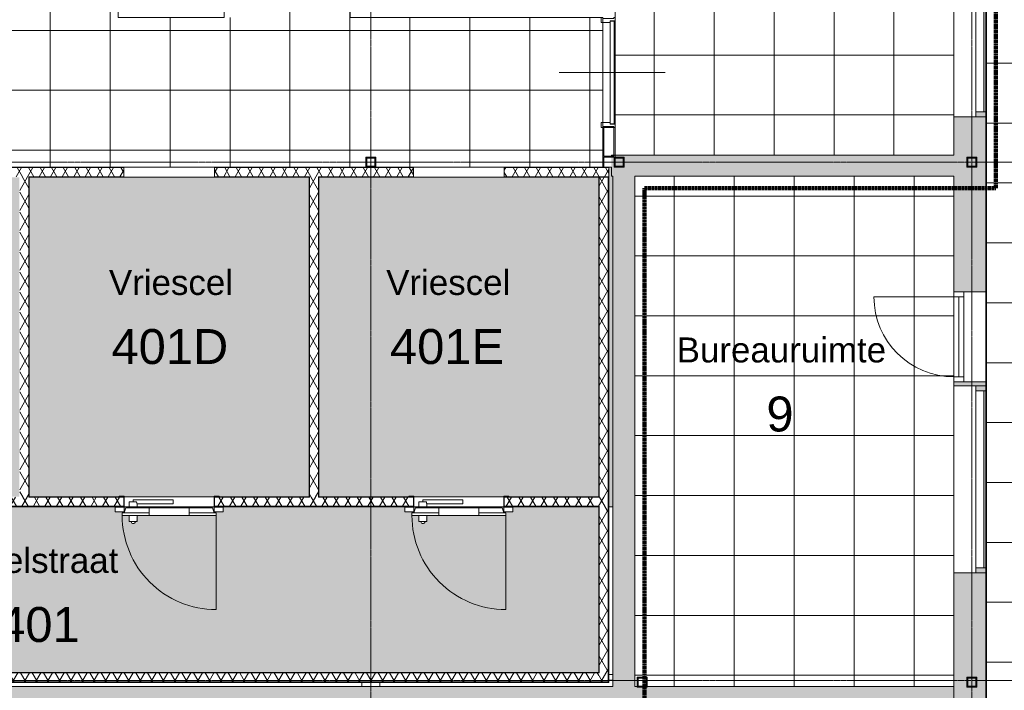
# Model space of a CAD drawing. Header units: millimetres. Extents: x 1158 to 98602, y 910 to 113498.
# Tile 17 of 30: x 65366 to 75222, y 59302 to 66019. Entities that reach past the tile are written whole.
import ezdxf

# ---------------------------------------------------------------- set-up
doc = ezdxf.new("R2010")
doc.units = ezdxf.units.MM
doc.linetypes.add('Afbreeklijn', pattern=[9, 5, -2, 0, -2])
doc.linetypes.add('ARC Grid Line', pattern=[22.225, 12.7, -3.175, 3.175, -3.175])
for name, color, linetype, lineweight in [('A--A2__Ruwbouw', 8, 'Continuous', 9), ('A--A45__Plafondafwerkingen', 8, 'Continuous', 15), ('A--L$01A__Algemeen', 7, 'Continuous', 9), ('A--L$07A__Stramien', 1, 'Continuous', 13), ('A--L22__Binnenwanden', 2, 'Continuous', 9), ('A--L28__Hoofddraagconstructies', 3, 'Continuous', 9), ('A--L3__Afbouw', 2, 'Continuous', 9), ('A--L45__Plafondafwerkingen', 1, 'Continuous', 9), ('A--LD21__DetailPenFijnHidden', 1, 'Continuous', 9), ('A--LD30__DetailPenMiddel', 3, 'Continuous', 9), ('A--LR9__AlgVoorz', 7, 'Continuous', 9), ('A--T$01A__Algemeen', 1, 'Continuous', 9), ('A--TR9__AlgVoorz', 1, 'Continuous', 13)]:
    doc.layers.add(name, color=color, linetype=linetype, lineweight=lineweight)
doc.styles.add('Arial', font='arial.ttf', dxfattribs={"height": 350})
doc.styles.add('Arial_1', font='arial.ttf', dxfattribs={"height": 250})
pattern_1 = [(300, (22463.35, 0), (-86.60254, -50), []), (240, (22463.35, 0), (-86.60254, 50), [])]
pattern_2 = [(300, (22463.35, 0), (-86.60254, -50), []), (240, (22463.35, 0), (-86.60254, 50), [])]
pattern_3 = [(300, (22463.35, 0), (-86.60254, -50), []), (240, (22463.35, 0), (-86.60254, 50), [])]

# ---------------------------------------------------------------- blocks, each defined once
blk = doc.blocks.new('32_WI_WB_fixed glass - Ontwerpraam-2250316-DO-Begane grond - nieuwe situatie - plafond')
at = {"layer": 'A--L3__Afbouw'}
h = blk.add_hatch(color=10, dxfattribs=at)
h.paths.add_polyline_path([(961.9, 160), (911.9, 160), (911.9, 60), (961.9, 60)])
h.paths.add_polyline_path([(-911.9, 60), (-911.9, 160), (-961.9, 160), (-961.9, 60)])
blk.add_hatch(color=10, dxfattribs=at).paths.add_polyline_path([(911.9, 160), (-911.9, 160), (-911.9, 139), (911.9, 139)])
for p, q in [((-961.9, 160), (-911.9, 160)), ((-911.9, 160), (911.9, 160)), ((-911.9, 139), (-911.9, 160)), ((-911.9, 160), (-911.9, 60)), ((911.9, 139), (-911.9, 139)), ((911.9, 160), (911.9, 139)), ((911.9, 60), (911.9, 160)), ((911.9, 160), (961.9, 160)), ((-911.9, 60), (-961.9, 60)), ((-911.9, 60), (911.9, 60)), ((961.9, 60), (911.9, 60))]:
    blk.add_line(p, q, dxfattribs=at)
blk = doc.blocks.new('32_WI_WB_fixed glass - Ontwerpraam-2132977-DO-Begane grond - nieuwe situatie - plafond')
at = {"layer": 'A--L3__Afbouw'}
h = blk.add_hatch(color=10, dxfattribs=at)
h.paths.add_polyline_path([(936, 60), (936, 160), (886, 160), (886, 60)])
h.paths.add_polyline_path([(-886, 160), (-936, 160), (-936, 60), (-886, 60)])
blk.add_hatch(color=10, dxfattribs=at).paths.add_polyline_path([(886, 160), (-886, 160), (-886, 139), (886, 139)])
for p, q in [((-936, 160), (-886, 160)), ((-886, 160), (886, 160)), ((-886, 139), (-886, 160)), ((-886, 160), (-886, 60)), ((886, 139), (-886, 139)), ((886, 160), (886, 139)), ((886, 60), (886, 160)), ((886, 160), (936, 160)), ((-886, 60), (-936, 60)), ((-886, 60), (886, 60)), ((936, 60), (886, 60))]:
    blk.add_line(p, q, dxfattribs=at)
blk = doc.blocks.new('32_DO_WB_vo deur enkel2 - vo 2-2241173-DO-Begane grond - nieuwe situatie - plafond')
at = {"layer": 'A--L$01A__Algemeen'}
blk.add_line((520, 160), (520, 960), dxfattribs=at)
blk.add_arc((520, 160), 800, 90, 180, dxfattribs=at)
at = {"layer": 'A--L3__Afbouw'}
for p, q in [((-330, 160), (-330, 60)), ((-280, 160), (-330, 160)), ((520, 160), (-280, 160)), ((-280, 160), (-280, 110)), ((-280, 160), (-280, 60)), ((520, 110), (-280, 110)), ((520, 110), (520, 160)), ((520, 60), (520, 160)), ((520, 160), (570, 160)), ((570, 160), (570, 60)), ((-330, 60), (-280, 60)), ((-280, 60), (520, 60)), ((570, 60), (520, 60))]:
    blk.add_line(p, q, dxfattribs=at)
blk = doc.blocks.new('28_11_ARC_stalen_kolom - SHS100x10-1707562-DO-Begane grond - nieuwe situatie - plafond')
at = {"layer": 'A--L28__Hoofddraagconstructies'}
h = blk.add_hatch(color=9, dxfattribs=at)
h.paths.add_polyline_path([(-50, -50), (50, -50), (50, 50), (-50, 50)])
h.paths.add_polyline_path([(40, -40), (-40, -40), (-40, 40), (40, 40)])
for p, q in [((-50, 50), (50, 50)), ((-50, -50), (-50, 50)), ((40, 40), (-40, 40)), ((-40, 40), (-40, -40)), ((40, -40), (40, 40)), ((50, 50), (50, -50)), ((50, -50), (-50, -50)), ((-40, -40), (40, -40))]:
    blk.add_line(p, q, dxfattribs=at)
blk = doc.blocks.new('28-11_ARC_staal_balk_IPE - IPE400-2063343-DO-Begane grond - nieuwe situatie - plafond')
at = {"layer": 'A--LD21__DetailPenFijnHidden'}
for p, q in [((46507.3, 71510.4), (46507.3, 70510.4)), ((46327.3, 59381.4), (46327.3, 59341.4)), ((46507.3, 59381.4), (46507.3, 59341.4))]:
    blk.add_line(p, q, dxfattribs=at)
blk = doc.blocks.new('28_SFO_staal_balk_HEA - HEA 120-2063910-DO-Begane grond - nieuwe situatie - plafond')
at = {"layer": 'A--LD21__DetailPenFijnHidden'}
for p, q in [((11383.25, 60), (11423.25, 60)), ((11423.25, 2.5), (11383.25, 2.5)), ((11423.25, -2.5), (11383.25, -2.5))]:
    blk.add_line(p, q, dxfattribs=at)
blk = doc.blocks.new('32_DO_WB_MFX3 - Metaflex_fl-MK--_2000x900_3sc-2666810-DO-Begane grond - nieuwe situatie - plafond')
at = {"layer": 'A--L3__Afbouw'}
for p, q in [((-470, 1080), (-470, 140)), ((320, 200), (320, 140)), ((325.4, 200), (320, 200)), ((400, 200), (320, 200)), ((400, 200), (394.6, 200)), ((400, 140), (400, 200)), ((-540, 55), (-540, 100)), ((-540, 100), (-450, 100)), ((-450, 100), (-450, 55)), ((200, 140), (-200, 140)), ((320, 140), (400, 140)), ((320, 140), (325.4, 140)), ((394.6, 140), (400, 140)), ((450, 55), (450, 100)), ((450, 100), (540, 100)), ((540, 100), (540, 55)), ((-450, 55), (-540, 55)), ((-500, 50), (-500, 55)), ((-500, 55), (-450, 55)), ((-455, 50), (-500, 50)), ((-455, -50), (-455, 50)), ((-450, 55), (-450, -55)), ((320, 22), (-40, 22)), ((-40, 22), (-40, 21.3)), ((-40, 22), (-40, -18)), ((320, 62), (320, 22)), ((325.4, 62), (320, 62)), ((400, 62), (320, 62)), ((325.4, 2), (400, 2)), ((360, -18), (360, 2)), ((360, -2.5), (360, 2)), ((400, 62), (394.6, 62)), ((395.6, 2), (400, 2)), ((400, 2), (400, 62)), ((540, 55), (450, 55)), ((450, -55), (450, 55)), ((450, 55), (500, 55)), ((500, 50), (455, 50)), ((455, 50), (455, -50)), ((500, 55), (500, 50)), ((-500, -55), (-500, -50)), ((-500, -50), (-455, -50)), ((-450, -55), (-500, -55)), ((-40, -18), (360, -18)), ((360, -18), (360, -17.5)), ((500, -55), (450, -55)), ((455, -50), (500, -50)), ((500, -50), (500, -55))]:
    blk.add_line(p, q, dxfattribs=at)
at = {"layer": 'A--L3__Afbouw', "lineweight": 15}
for p, q in [((-470, 138), (-470, 140)), ((-470, 140), (-200, 140)), ((-470, 110), (-470, 138)), ((-470, 138), (-200, 138)), ((-200, 138), (-470, 138)), ((-200, 110), (-470, 110)), ((-435, 62), (-450, 110)), ((-450, 110), (-200, 110)), ((-200, 140), (-200, 138)), ((-200, 62), (-200, 138)), ((-200, 138), (200, 138)), ((-200, 138), (-200, 110)), ((-200, 110), (-200, 62)), ((200, 138), (200, 140)), ((200, 140), (320.8, 140)), ((200, 138), (200, 62)), ((200, 110), (200, 138)), ((200, 138), (470, 138)), ((470, 138), (200, 138)), ((200, 62), (200, 110)), ((200, 110), (450, 110)), ((470, 110), (200, 110)), ((394.6, 140), (470, 140)), ((450, 110), (435, 62)), ((470, 140), (470, 138)), ((470, 138), (470, 110)), ((-200, 62), (-435, 62)), ((200, 62), (-200, 62)), ((320.8, 62), (200, 62)), ((435, 62), (394.6, 62))]:
    blk.add_line(p, q, dxfattribs=at)
at = {"layer": 'A--L3__Afbouw'}
for centre, radius, start, end in [((-470, 140), 940, 360, 90), ((360, 200), 20, 0, 180)]:
    blk.add_arc(centre, radius, start, end, dxfattribs=at)
blk.add_open_spline([(320, 22), (320, 22), (320.1, 21.8), (320.3, 21.5)], degree=3, dxfattribs=at)
blk.add_open_spline([(325.4, 2), (325.4, 3.6), (325.2, 6.6), (324.3, 10.8), (323.2, 14.6), (321.8, 18.3), (320.4, 21.2), (320, 22), (320, 22)], degree=3, knots=[0, 0, 0, 0, 0.142857, 0.285714, 0.428571, 0.571429, 0.785714, 1, 1, 1, 1], dxfattribs=at)
blk = doc.blocks.new('32_DO_WB_MFX3 - Metaflex_fl-MK--_2000x900_3sc-V15-DO-Begane grond - nieuwe situatie - plafond')
at = {"layer": 'A--L3__Afbouw'}
for p, q in [((-470, 1080), (-470, 140)), ((320, 200), (320, 140)), ((325.4, 200), (320, 200)), ((400, 200), (320, 200)), ((400, 200), (394.6, 200)), ((400, 140), (400, 200)), ((-540, 55), (-540, 100)), ((-540, 100), (-450, 100)), ((-450, 100), (-450, 55)), ((200, 140), (-200, 140)), ((320, 140), (400, 140)), ((320, 140), (325.4, 140)), ((394.6, 140), (400, 140)), ((450, 55), (450, 100)), ((450, 100), (540, 100)), ((540, 100), (540, 55)), ((-450, 55), (-540, 55)), ((-500, 50), (-500, 55)), ((-500, 55), (-450, 55)), ((-455, 50), (-500, 50)), ((-455, -50), (-455, 50)), ((-450, 55), (-450, -55)), ((320, 22), (-40, 22)), ((-40, 22), (-40, 21.3)), ((-40, 22), (-40, -18)), ((320, 62), (320, 22)), ((325.4, 62), (320, 62)), ((400, 62), (320, 62)), ((325.4, 2), (400, 2)), ((360, -18), (360, 2)), ((360, -2.5), (360, 2)), ((400, 62), (394.6, 62)), ((395.6, 2), (400, 2)), ((400, 2), (400, 62)), ((540, 55), (450, 55)), ((450, -55), (450, 55)), ((450, 55), (500, 55)), ((500, 50), (455, 50)), ((455, 50), (455, -50)), ((500, 55), (500, 50)), ((-500, -55), (-500, -50)), ((-500, -50), (-455, -50)), ((-450, -55), (-500, -55)), ((-40, -18), (360, -18)), ((360, -18), (360, -17.5)), ((500, -55), (450, -55)), ((455, -50), (500, -50)), ((500, -50), (500, -55))]:
    blk.add_line(p, q, dxfattribs=at)
at = {"layer": 'A--L3__Afbouw', "lineweight": 15}
for p, q in [((-470, 138), (-470, 140)), ((-470, 140), (-200, 140)), ((-470, 110), (-470, 138)), ((-470, 138), (-200, 138)), ((-200, 138), (-470, 138)), ((-200, 110), (-470, 110)), ((-435, 62), (-450, 110)), ((-450, 110), (-200, 110)), ((-200, 140), (-200, 138)), ((-200, 62), (-200, 138)), ((-200, 138), (200, 138)), ((-200, 138), (-200, 110)), ((-200, 110), (-200, 62)), ((200, 138), (200, 140)), ((200, 140), (325.4, 140)), ((200, 138), (200, 62)), ((200, 110), (200, 138)), ((200, 138), (470, 138)), ((470, 138), (200, 138)), ((200, 62), (200, 110)), ((200, 110), (450, 110)), ((470, 110), (200, 110)), ((394.6, 140), (470, 140)), ((450, 110), (435, 62)), ((470, 140), (470, 138)), ((470, 138), (470, 110)), ((-200, 62), (-435, 62)), ((200, 62), (-200, 62)), ((325.4, 62), (200, 62)), ((435, 62), (394.6, 62))]:
    blk.add_line(p, q, dxfattribs=at)
at = {"layer": 'A--L3__Afbouw'}
for centre, radius, start, end in [((-470, 140), 940, 360, 90), ((360, 200), 20, 0, 180)]:
    blk.add_arc(centre, radius, start, end, dxfattribs=at)
blk.add_open_spline([(320, 22), (320, 22), (320.1, 21.8), (320.3, 21.5)], degree=3, dxfattribs=at)
blk.add_open_spline([(325.4, 2), (325.4, 3.6), (325.2, 6.6), (324.3, 10.8), (323.2, 14.6), (321.8, 18.3), (320.4, 21.2), (320, 22), (320, 22)], degree=3, knots=[0, 0, 0, 0, 0.142857, 0.285714, 0.428571, 0.571429, 0.785714, 1, 1, 1, 1], dxfattribs=at)
blk = doc.blocks.new('28_11_ARC_stalen_kolom - SHS100x10-1722702-DO-Begane grond - nieuwe situatie - plafond')
at = {"layer": 'A--L28__Hoofddraagconstructies'}
h = blk.add_hatch(color=9, dxfattribs=at)
h.paths.add_polyline_path([(-50, 50), (-50, -50), (50, -50), (50, 50)])
h.paths.add_polyline_path([(-40, 40), (40, 40), (40, -40), (-40, -40)])
for p, q in [((-50, 50), (-50, -50)), ((50, 50), (-50, 50)), ((-40, 40), (40, 40)), ((-40, -40), (-40, 40)), ((40, 40), (40, -40)), ((50, -50), (50, 50)), ((-50, -50), (50, -50)), ((40, -40), (-40, -40))]:
    blk.add_line(p, q, dxfattribs=at)
blk = doc.blocks.new('28_11_ARC_stalen_kolom - SHS100x10-2064055-DO-Begane grond - nieuwe situatie - plafond')
at = {"layer": 'A--L28__Hoofddraagconstructies'}
h = blk.add_hatch(color=9, dxfattribs=at)
h.paths.add_polyline_path([(-50, 50), (-50, -50), (50, -50), (50, 50)])
h.paths.add_polyline_path([(-40, 40), (40, 40), (40, -40), (-40, -40)])
for p, q in [((-50, 50), (-50, -50)), ((50, 50), (-50, 50)), ((-40, 40), (40, 40)), ((-40, -40), (-40, 40)), ((40, 40), (40, -40)), ((50, -50), (50, 50)), ((-50, -50), (50, -50)), ((40, -40), (-40, -40))]:
    blk.add_line(p, q, dxfattribs=at)
blk = doc.blocks.new('N_frame_border_rebate_single_brickmold_2sided - jamb_border-2542699-DO-Begane grond - nieuwe situatie - plafond')
at = {"layer": 'A--L$01A__Algemeen', "lineweight": 15}
for p, q in [((-33, -52), (-33, 0)), ((-33, 0), (0, 0)), ((0, 0), (0, -15)), ((-50, -140), (-50, -52)), ((-50, -52), (-33, -52)), ((0, -15), (-10, -15)), ((-10, -15), (-10, -125)), ((0, -140), (-50, -140)), ((-10, -125), (0, -125)), ((0, -125), (0, -140))]:
    blk.add_line(p, q, dxfattribs=at)
blk = doc.blocks.new('N_frame_border_rebate_single_brickmold_2sided - jamb_border-2542700-DO-Begane grond - nieuwe situatie - plafond')
at = {"layer": 'A--L$01A__Algemeen', "lineweight": 15}
for p, q in [((-50, 52), (-50, 140)), ((-50, 140), (0, 140)), ((0, 125), (-10, 125)), ((-10, 125), (-10, 15)), ((0, 140), (0, 125)), ((-33, 52), (-50, 52)), ((-33, 0), (-33, 52)), ((0, 0), (-33, 0)), ((-10, 15), (0, 15)), ((0, 15), (0, 0))]:
    blk.add_line(p, q, dxfattribs=at)
blk = doc.blocks.new('N_door_leaf_single_generic - N_door_leaf_single_generic-2639612-DO-Begane grond - nieuwe situatie - plafond')
at = {"layer": 'A--L3__Afbouw', "lineweight": 15}
for p, q in [((-515, 0), (-515, 40)), ((-515, 40), (515, 40)), ((515, 0), (-515, 0)), ((515, 40), (515, 0))]:
    blk.add_line(p, q, dxfattribs=at)

msp = doc.modelspace()

# ---------------------------------------------------------------- hatches: boundary and pattern name
at = {"layer": 'A--A2__Ruwbouw'}
h = msp.add_hatch(color=10, dxfattribs=at)
h.paths.add_polyline_path([(74716.6, 46841.4), (75036.6, 46841.4), (75036.6, 53403.5), (74716.6, 53403.5), (74716.6, 46968.4)])
h.paths.add_polyline_path([(75036.6, 54938.4), (75036.6, 56446.4), (74716.6, 56446.4), (74716.6, 54938.4)])
h.paths.add_polyline_path([(74816.6, 57865.5), (75036.6, 57865.5), (75036.6, 57876.4), (74716.6, 57876.4), (74716.6, 57865.5)])
h.paths.add_polyline_path([(74716.6, 58776.4), (75036.6, 58776.4), (75036.6, 60479.5), (74716.6, 60479.5), (74716.6, 58909.6)])
h.paths.add_polyline_path([(74845.6, 59332.4), (74845.6, 59432.4), (74945.6, 59432.4), (74945.6, 59332.4), (74855.6, 59332.4)])
h.paths.add_polyline_path([(74935.6, 59342.4), (74935.6, 59422.4), (74855.6, 59422.4), (74855.6, 59342.4), (74930.3, 59342.4)])
h.paths.add_polyline_path([(75036.6, 62351.5), (75036.6, 62392.4), (74716.6, 62392.4), (74716.6, 62351.5), (74816.6, 62351.5)])
h.paths.add_polyline_path([(75036.6, 63292.4), (75036.6, 65046.6), (74716.6, 65046.6), (74716.6, 63292.4), (74816.6, 63292.4)])
h.paths.add_polyline_path([(74935.6, 64541.4), (74845.6, 64541.4), (74845.6, 64641.4), (74945.6, 64641.4), (74945.6, 64541.4)])
h.paths.add_polyline_path([(74935.6, 64551.4), (74935.6, 64631.4), (74855.6, 64631.4), (74855.6, 64551.4)])
h.paths.add_polyline_path([(75036.6, 66970.4), (75036.6, 68028.6), (74716.6, 68028.6), (74716.6, 66970.4)])
h.paths.add_polyline_path([(74716.6, 69952.4), (75036.6, 69952.4), (75036.6, 71042.9), (74716.6, 71042.9), (74716.6, 70311.4)])
h.paths.add_polyline_path([(74855.6, 70221.4), (74845.6, 70221.4), (74845.6, 70321.4), (74945.6, 70321.4), (74945.6, 70221.4), (74935.6, 70221.4)])
h.paths.add_polyline_path([(74935.6, 70231.4), (74935.6, 70311.4), (74855.6, 70311.4), (74855.6, 70231.4)])
h.paths.add_polyline_path([(74716.6, 72966.7), (75036.6, 72966.7), (75036.6, 75271.4), (74716.6, 75271.4), (74716.6, 73863.4)])
h = msp.add_hatch(color=10, dxfattribs=at)
h.paths.add_polyline_path([(71301.6, 64451.4), (74716.6, 64451.4), (74716.6, 64661.4), (71289.1, 64661.4), (71289.1, 64451.4)])
h.paths.add_polyline_path([(71416.6, 64541.4), (71316.6, 64541.4), (71316.6, 64641.4), (71416.6, 64641.4), (71416.6, 64546.3)])
h.paths.add_polyline_path([(71406.6, 64551.4), (71406.6, 64631.4), (71326.6, 64627.6), (71326.6, 64551.4), (71399.2, 64551.4)])
h = msp.add_hatch(dxfattribs=at)
h.set_pattern_fill('FP_14', color=256, angle=-60, style=0, pattern_type=2)
h.set_pattern_definition(pattern_3)
h.paths.add_polyline_path([(65365.6, 64445.4), (66406.6, 64445.4), (66406.6, 64537.4), (65237.6, 64537.4), (65237.6, 64445.4)])
h.paths.add_polyline_path([(67316.6, 64445.4), (69306.6, 64445.4), (69306.6, 64537.4), (67316.6, 64537.4)])
h.paths.add_polyline_path([(71261.6, 64445.4), (71261.6, 64537.4), (70216.6, 64537.4), (70216.6, 64445.4), (70374.9, 64445.4)])
h = msp.add_hatch(dxfattribs=at)
h.set_pattern_fill('FP_14', color=256, angle=-60, style=0, pattern_type=2)
h.set_pattern_definition([(300, (22463.35, 0), (-86.60254, -50), []), (240, (22463.35, 0), (-86.60254, 50), [])])
h.paths.add_polyline_path([(65365.6, 61237.4), (65457.6, 61241.4), (65457.6, 64445.4), (65365.6, 64441.4), (65365.6, 61241.4)])
h = msp.add_hatch(dxfattribs=at)
h.set_pattern_fill('FP_14', color=256, angle=-60, style=0, pattern_type=2)
h.set_pattern_definition(pattern_3)
h.paths.add_polyline_path([(68265.6, 61237.4), (68357.6, 61241.4), (68357.6, 64445.4), (68265.6, 64441.4), (68265.6, 61241.4)])
h = msp.add_hatch(dxfattribs=at)
h.set_pattern_fill('FP_14', color=256, angle=-60, style=0, pattern_type=2)
h.set_pattern_definition(pattern_3)
h.paths.add_polyline_path([(71257.6, 64441.4), (71261.6, 64445.4), (71165.6, 64441.4)])
h.paths.add_polyline_path([(71161.6, 64441.4), (71261.6, 64445.4), (70374.9, 64441.4)])
h = msp.add_hatch(dxfattribs=at)
h.set_pattern_fill('FP_14', color=256, angle=-60, style=0, pattern_type=2)
h.set_pattern_definition(pattern_2)
h.paths.add_polyline_path([(71257.6, 61237.4), (71257.6, 64441.4), (71165.6, 64441.4), (71165.6, 61237.4)])
for points in [[(71301.6, 59341.4), (71521.6, 59341.4), (71521.6, 64451.4), (71301.6, 64451.4), (71301.6, 60046.8)], [(66638.9, 59131.4), (67097.6, 59131.4), (67097.6, 59341.4), (59682.6, 59341.4), (59682.6, 59131.4), (66516.6, 59131.4)], [(68506.9, 59131.4), (74716.6, 59131.4), (74716.6, 59341.4), (71645.6, 59341.4), (71645.6, 59332.4), (71545.6, 59339.9), (71545.6, 59341.4), (67097.6, 59341.4), (67097.6, 59131.4)]]:
    msp.add_hatch(color=10, dxfattribs=at).paths.add_polyline_path(points)
h = msp.add_hatch(dxfattribs=at)
h.set_pattern_fill('FP_14', color=256, angle=-60, style=0, pattern_type=2)
h.set_pattern_definition([(300, (22463.35, 0), (-86.60254, -50), []), (240, (22463.35, 0), (-86.60254, 50), [])])
h.paths.add_polyline_path([(56757.6, 61145.4), (57706.6, 61145.4), (57702.6, 61237.4), (56757.6, 61237.4), (56757.6, 61184.1)])
h.paths.add_polyline_path([(58620.6, 61145.4), (60606.6, 61145.4), (60602.6, 61237.4), (58616.6, 61237.4), (58616.6, 61145.4)])
h.paths.add_polyline_path([(65365.6, 61145.4), (65361.6, 61237.4), (64416.6, 61237.4), (64420.6, 61145.4), (65361.6, 61145.4)])
h.paths.add_polyline_path([(61520.6, 61145.4), (63506.6, 61145.4), (63502.6, 61237.4), (61516.6, 61237.4), (61516.6, 61145.4)])
h = msp.add_hatch(dxfattribs=at)
h.set_pattern_fill('FP_14', color=256, angle=-60, style=0, pattern_type=2)
h.set_pattern_definition(pattern_1)
h.paths.add_polyline_path([(68506.9, 61145.4), (69306.6, 61145.4), (69302.6, 61237.4), (67316.6, 61237.4), (67320.6, 61145.4)])
h.paths.add_polyline_path([(65704.9, 61145.4), (66406.6, 61145.4), (66402.6, 61237.4), (65365.6, 61237.4), (65365.6, 61145.4)])
h.paths.add_polyline_path([(71165.6, 61145.4), (71257.6, 61145.4), (71257.6, 61237.4), (70216.6, 61237.4), (70220.6, 61145.4), (70374.9, 61145.4)])
h = msp.add_hatch(dxfattribs=at)
h.set_pattern_fill('FP_14', color=256, angle=-60, style=0, pattern_type=2)
h.set_pattern_definition(pattern_1)
h.paths.add_polyline_path([(71161.6, 61141.4), (71165.6, 61145.4), (70374.9, 61141.4)])
h = msp.add_hatch(dxfattribs=at)
h.set_pattern_fill('FP_14', color=256, angle=-60, style=0, pattern_type=2)
h.set_pattern_definition(pattern_2)
h.paths.add_polyline_path([(71165.6, 59385.4), (71257.6, 59385.4), (71257.6, 61145.4), (71165.6, 61141.4), (71165.6, 59477.4)])
h = msp.add_hatch(dxfattribs=at)
h.set_pattern_fill('FP_14', color=256, angle=-60, style=0, pattern_type=2)
h.set_pattern_definition([(300, (22463.35, 0), (-86.60254, -50), []), (240, (22463.35, 0), (-86.60254, 50), [])])
h.paths.add_polyline_path([(71161.6, 59385.4), (71165.6, 59385.4), (71161.6, 59477.4), (56665.6, 59477.4), (56665.6, 59385.4), (70374.9, 59385.4)])
at = {"layer": 'A--A45__Plafondafwerkingen'}
h = msp.add_hatch(dxfattribs=at)
h.set_pattern_fill('FP_28', color=254, style=0, pattern_type=2)
h.set_pattern_definition([(0, (61470.86, 67711.44), (0, -600), []), (270, (61470.86, 67711.44), (-600, -4e-14), [])])
h.paths.add_polyline_path([(71186.6, 66040.9), (71201.6, 66030.9), (71201.6, 66040.9)])
h.paths.add_polyline_path([(71072, 74595.1), (71072, 74505.1), (71027, 74505.1), (71027, 74595.1), (71065, 74595.1)])
h.paths.add_polyline_path([(71072, 75495.1), (71027, 75495.1), (71027, 75585.1), (71072, 75585.1), (71072, 75500.1)])
h.paths.add_polyline_path([(49737.6, 59341.4), (56661.6, 59341.4), (56665.6, 64541.4), (56830.6, 64541.4), (56830.6, 64641.4), (56930.6, 64641.4), (56930.6, 64541.4), (62829.3, 64541.4), (62829.3, 64641.4), (62929.3, 64641.4), (62929.3, 64541.4), (68830.6, 64541.4), (68830.6, 64641.4), (68930.6, 64641.4), (68930.6, 64541.4), (71201.6, 64541.4), (71201.2, 64950.7), (71186.6, 64940.9), (71186.6, 64990.9), (71201.6, 64990.9), (71201.6, 65990.9), (71186.6, 65990.9), (71186.6, 66040.9), (68675, 66040.9), (68675, 66165.9), (69804.1, 66165.9), (69804.1, 70510.4), (68804.1, 70510.4), (68804.1, 71510.4), (69804.1, 71510.4), (69804.1, 73863.4), (68679.3, 73867.8), (68687.5, 73875.9), (68675, 73876.1), (68675, 73975.9), (68687.5, 73975.9), (68675, 73988.4), (69989, 73988.5), (69984.4, 74003.4), (70029.1, 74003.4), (70029.1, 73988.4), (71029.1, 73988.4), (71029.1, 74003.4), (71077, 74003.4), (71075.3, 75370.4), (71065, 75370.2), (71065, 74610.1), (71017, 74590.1), (71017, 74575.1), (70987, 74575.1), (70987, 75370.5), (70927, 75376.8), (70927, 75385.1), (70907, 75405.1), (70927, 75433.4), (70927, 75439.8), (70987, 75439.8), (70989, 75515.1), (71017, 75515.1), (71017, 75495.1), (71065, 75480.1), (71065, 75439.8), (71077, 75440.7), (71077, 76191.4), (65341, 76191.4), (65341, 74991.4), (61501, 74991.4), (61501, 76191.4), (52937.6, 76184.6), (52937.9, 75790.2), (52952.6, 75799.9), (52952.6, 75764.9), (52937.6, 75764.9), (52937.6, 74734.9), (52952.6, 74734.9), (52952.6, 74699.9), (52937.6, 74709.9), (52938.6, 69990.6), (52952.6, 69999.9), (52952.6, 69964.9), (52937.6, 69964.9), (52937.6, 68934.9), (52952.6, 68934.9), (52952.6, 68899.9), (52937.6, 68909.9), (52937.6, 64279.6), (48223.1, 64279.6), (48223.1, 59341.4), (49527.6, 59341.4)])
h.paths.add_polyline_path([(68840.6, 64551.4), (68920.6, 64551.4), (68920.6, 64631.4), (68840.6, 64631.4)])
h.paths.add_polyline_path([(56840.6, 64551.4), (56920.6, 64551.4), (56920.6, 64631.4), (56840.6, 64631.4), (56840.6, 64573.1)])
h.paths.add_polyline_path([(62919.3, 64551.4), (62919.3, 64631.4), (62839.3, 64631.4), (62839.3, 64551.4)])
h.paths.add_polyline_path([(67475, 66040.9), (66350, 66040.9), (66350, 66165.9), (67350, 66165.9), (67350, 73863.4), (66397.5, 73863.4), (66397.5, 73988.4), (67475, 73988.4), (67475, 66053.4)])
h.paths.add_polyline_path([(61034.9, 66040.9), (57499, 66040.9), (57499, 66165.9), (59032.5, 66165.9), (59032.5, 67465.9), (63409.7, 67465.9), (63409.7, 66165.9), (65150, 66165.9), (65150, 66040.9), (64770.9, 66040.9)])
h.paths.add_polyline_path([(57651.5, 68338.4), (57651.5, 71538.4), (60251.5, 71538.4), (60251.5, 68338.4)])
h.paths.add_polyline_path([(62033.6, 68470.4), (62033.6, 71670.4), (64633.6, 71670.4), (64633.6, 68470.4)])
h.paths.add_polyline_path([(52960.1, 68907.9), (52960.1, 69977.9), (53000.1, 69977.9), (53000.1, 68907.9)])
h.paths.add_polyline_path([(53020.6, 69964.9), (53000.1, 69979.9), (52955.1, 69979.9), (52952.6, 69999.9), (52937.6, 70010.9), (53020.6, 70010.9), (53020.6, 69999.9)])
h.paths.add_polyline_path([(64770.9, 72661.6), (61977.6, 72661.6), (61977.6, 73863.4), (61847.4, 73863.4), (61859.9, 73875.9), (61847.4, 73875.9), (61847.4, 73975.9), (61859.9, 73975.9), (61847.4, 73988.4), (65197.5, 73988.4), (65197.5, 73863.4), (64977.6, 73863.4), (64977.6, 72661.6)])
h.paths.add_polyline_path([(71069.1, 73988.4), (71077, 73988.4), (71077, 74000.3)])
h.paths.add_polyline_path([(53000.1, 74707.9), (52960.1, 74709.9), (52960.1, 75777.9), (53000.1, 75777.9), (53000.1, 74831.1)])
h.paths.add_polyline_path([(53020.6, 75764.9), (53000.1, 75779.9), (52955.1, 75779.9), (52952.6, 75799.9), (52937.6, 75810.9), (53020.6, 75810.9), (53020.6, 75799.9)])
h = msp.add_hatch(dxfattribs=at)
h.set_pattern_fill('FP_6', color=256, style=0, pattern_type=2)
h.set_pattern_definition([(90, (78042.1, 59583.44), (600, -4e-14), []), (0, (78042.1, 59583.44), (0, -600), [])])
h.paths.add_polyline_path([(75036.6, 43991.4), (80316.6, 43991.4), (80316.6, 46748.4), (75036.6, 46748.4), (75036.6, 44261.4)])
h.paths.add_polyline_path([(80526.6, 43991.4), (80685.9, 43991.4), (80685.9, 49598), (80526.6, 52067.6), (80526.6, 49277.5)])
h.paths.add_polyline_path([(76908.6, 46848.4), (80316.6, 46848.4), (80316.6, 53734.4), (80415.4, 53734.4), (79307.9, 70960.5), (78395.4, 70903), (78188.9, 74257.3), (76261.6, 74133.4), (76261.6, 75266.4), (75036.6, 75266.4), (75036.6, 46848.4), (76883.6, 46848.4)])
h = msp.add_hatch(dxfattribs=at)
h.set_pattern_fill('FP_20', color=254, style=0, pattern_type=2)
h.set_pattern_definition([(90, (72316.6, 69264.94), (600, -4e-14), []), (0, (72316.6, 69264.94), (0, -600), [])])
h.paths.add_polyline_path([(71326.6, 64661.4), (74716.6, 64661.4), (74716.6, 73863.4), (69929.1, 73863.4), (69929.1, 66165.9), (71326.6, 66165.9), (71326.6, 64940.9)])
h = msp.add_hatch(dxfattribs=at)
h.set_pattern_fill('FP_12', color=256, style=0, pattern_type=2)
h.set_pattern_definition([(90, (73117.6, 61852.44), (600, -4e-14), []), (0, (73117.6, 61852.44), (0, -600), [])])
h.paths.add_polyline_path([(71521.6, 59341.4), (71545.6, 59342.4), (71545.6, 59432.4), (71645.6, 59432.4), (71645.6, 59341.4), (74716.6, 59341.4), (74716.6, 64451.4), (71521.6, 64451.4), (71521.6, 59342.4)])
h.paths.add_polyline_path([(71635.6, 59342.4), (71635.6, 59422.4), (71555.6, 59422.4), (71555.6, 59342.4)])
at = {"layer": 'A--L45__Plafondafwerkingen'}
h = msp.add_hatch(color=150, dxfattribs=at)
h.paths.add_polyline_path([(69311.6, 61136.4), (69311.6, 61091.4), (69221.6, 61091.4), (69221.6, 61136.4), (69306.6, 61136.4)])
h.paths.add_polyline_path([(66411.6, 61136.4), (66405.4, 61091.4), (66321.6, 61091.4), (66321.6, 61136.4), (66406.6, 61136.4)])
h.paths.add_polyline_path([(63511.6, 61136.4), (63506.6, 61091.4), (63421.6, 61091.4), (63421.6, 61136.4), (63506.6, 61136.4)])
h.paths.add_polyline_path([(60611.6, 61136.4), (60606.6, 61091.4), (60521.6, 61091.4), (60521.6, 61136.4), (60606.6, 61136.4)])
h.paths.add_polyline_path([(57711.6, 61136.4), (57706.6, 61091.4), (57621.6, 61091.4), (57621.6, 61136.4), (57706.6, 61136.4)])
h.paths.add_polyline_path([(71161.6, 59481.4), (71161.6, 61141.4), (69436.3, 61141.4), (69440.9, 61129.4), (70197.4, 61126.9), (70211.6, 61081.4), (70231.6, 61081.4), (70231.6, 61051.4), (69436.3, 61051.4), (69429.9, 60991.4), (69421.6, 60991.4), (69401.6, 60971.4), (69373.3, 60991.4), (69367, 60991.4), (69367, 61051.4), (69291.6, 61053.4), (69291.6, 61081.4), (69311.6, 61081.4), (69326.6, 61129.4), (69367, 61129.4), (69366.1, 61141.4), (66536.3, 61141.4), (66536.5, 61129.4), (67296.6, 61129.4), (67311.6, 61081.4), (67331.6, 61081.4), (67331.6, 61051.4), (66536.3, 61051.4), (66529.9, 60991.4), (66521.6, 60991.4), (66501.6, 60971.4), (66473.3, 60991.4), (66467, 60991.4), (66467, 61051.4), (66391.6, 61053.4), (66391.6, 61081.4), (66411.6, 61081.4), (66426.6, 61129.4), (66467, 61129.4), (66466.1, 61141.4), (63636.3, 61141.4), (63636.5, 61129.4), (64396.6, 61129.4), (64416.6, 61081.4), (64431.6, 61081.4), (64431.6, 61051.4), (63636.3, 61051.4), (63629.9, 60991.4), (63621.6, 60991.4), (63601.6, 60971.4), (63573.3, 60991.4), (63567, 60991.4), (63567, 61051.4), (63491.6, 61053.4), (63491.6, 61081.4), (63511.6, 61081.4), (63526.6, 61129.4), (63567, 61129.4), (63566.1, 61141.4), (60736.3, 61141.4), (60736.5, 61129.4), (61496.6, 61129.4), (61516.6, 61081.4), (61531.6, 61081.4), (61531.6, 61051.4), (60736.3, 61051.4), (60729.9, 60991.4), (60721.6, 60991.4), (60701.6, 60971.4), (60673.3, 60991.4), (60667, 60996.3), (60667, 61051.4), (60591.6, 61053.4), (60591.6, 61081.4), (60611.6, 61081.4), (60626.6, 61129.4), (60667, 61129.4), (60666.1, 61141.4), (57836.3, 61141.4), (57836.5, 61129.4), (58596.6, 61129.4), (58616.6, 61081.4), (58631.6, 61081.4), (58631.6, 61051.4), (57836.3, 61051.4), (57829.9, 60991.4), (57821.6, 60991.4), (57801.6, 60971.4), (57773.3, 60991.4), (57767, 60991.4), (57765.9, 61051.4), (57691.6, 61053.4), (57691.6, 61081.4), (57711.6, 61081.4), (57726.6, 61129.4), (57767, 61129.4), (57765.9, 61141.4), (56761.6, 61141.4), (56761.6, 59481.4), (70374.9, 59481.4)])
h.paths.add_polyline_path([(58701.6, 61091.4), (58611.6, 61091.4), (58616.6, 61136.4), (58701.6, 61136.4)])
h.paths.add_polyline_path([(61531.6, 61091.4), (61511.6, 61091.4), (61516.6, 61136.4), (61601.6, 61136.4), (61601.6, 61091.4)])
h.paths.add_polyline_path([(64411.6, 61091.4), (64416.6, 61136.4), (64501.6, 61136.4), (64501.6, 61091.4), (64416.6, 61091.4)])
h.paths.add_polyline_path([(67401.6, 61091.4), (67311.6, 61091.4), (67316.6, 61136.4), (67401.6, 61136.4)])
h.paths.add_polyline_path([(70211.6, 61091.4), (70216.6, 61136.4), (70301.6, 61136.4), (70301.6, 61091.4), (70231.6, 61091.4)])
h.paths.add_polyline_path([(71257.6, 61141.4), (71301.6, 61145.4), (71300.6, 64451.4), (71289.1, 64451.4), (71289.1, 64541.4), (71261.6, 64537.4), (71257.6, 61142.4)])
h.paths.add_polyline_path([(62461.6, 61241.4), (62461.6, 64441.4), (59661.6, 64441.4), (59661.6, 61241.4), (61616.6, 61241.4)])
h.paths.add_polyline_path([(68361.6, 61241.4), (71161.6, 61241.4), (71161.6, 64441.4), (68361.6, 64441.4), (68361.6, 61816.8)])
h.paths.add_polyline_path([(68261.6, 61241.4), (68261.6, 64441.4), (65461.6, 64441.4), (65461.6, 61241.4), (67416.6, 61241.4)])
h.paths.add_polyline_path([(59561.6, 61241.4), (59561.6, 64441.4), (56761.6, 64441.4), (56761.6, 61241.4), (59166.9, 61241.4)])
h.paths.add_polyline_path([(62561.6, 61241.4), (65361.6, 61241.4), (65361.6, 64441.4), (62561.6, 64441.4), (62561.6, 63167.5)])

# ---------------------------------------------------------------- linework, layer by layer
at = {"layer": 'A--L$07A__Stramien', "linetype": 'ARC Grid Line'}
for p, q in [((68880.6, 95686.5), (68880.6, 40299.5)), ((74895.6, 95686.5), (74895.6, 40299.5)), ((84886.3, 64591.4), (39730.3, 64591.4)), ((84886.3, 59401.4), (39730.3, 59401.4))]:
    msp.add_line(p, q, dxfattribs=at)
at = {"layer": 'A--L22__Binnenwanden'}
for p, q in [((74716.6, 66970.4), (74716.6, 65046.6)), ((71201.6, 65990.9), (71201.6, 64990.9)), ((71326.6, 64973.9), (71326.6, 66007.9)), ((71201.6, 64950.9), (71201.6, 64940.9)), ((67316.6, 64541.4), (66406.6, 64541.4)), ((70216.6, 64541.4), (69306.6, 64541.4)), ((66406.6, 64441.4), (67316.6, 64441.4)), ((69306.6, 64441.4), (70216.6, 64441.4)), ((75036.6, 62392.4), (75036.6, 63292.4)), ((74716.6, 62351.5), (74716.6, 60479.5)), ((67311.6, 61241.4), (66411.6, 61241.4)), ((70211.6, 61241.4), (69311.6, 61241.4)), ((66411.4, 61141.4), (66467.9, 61141.4)), ((66535.1, 61141.4), (67311.8, 61141.4)), ((69311.4, 61141.4), (69367.9, 61141.4)), ((69440.9, 61141.4), (70211.8, 61141.4))]:
    msp.add_line(p, q, dxfattribs=at)
at = {"layer": 'A--L22__Binnenwanden', "lineweight": 15}
for p, q in [((74716.6, 64661.4), (74716.6, 65046.6)), ((74716.6, 65046.6), (75036.6, 65046.6)), ((75036.6, 65046.6), (75036.6, 63292.4)), ((71201.6, 64541.4), (71201.6, 64940.9)), ((71201.6, 64940.9), (71326.6, 64940.9)), ((71214.1, 64940.9), (71214.1, 64653.9)), ((71314.1, 64940.9), (71314.1, 64653.9)), ((71326.6, 64940.9), (71326.6, 64641.4)), ((71289.1, 64661.4), (74716.6, 64661.4)), ((71289.1, 64641.4), (71289.1, 64661.4)), ((71201.6, 64641.4), (71314.1, 64641.4)), ((71314.1, 64653.9), (71214.1, 64653.9)), ((71214.1, 64541.4), (71214.1, 64641.4)), ((64416.6, 64541.4), (66406.6, 64541.4)), ((64416.6, 64537.4), (66406.6, 64537.4)), ((66406.6, 64541.4), (66406.6, 64441.4)), ((67316.6, 64441.4), (67316.6, 64541.4)), ((67316.6, 64541.4), (68830.6, 64541.4)), ((67316.6, 64537.4), (69306.6, 64537.4)), ((68930.6, 64541.4), (69306.6, 64541.4)), ((69306.6, 64541.4), (69306.6, 64441.4)), ((70216.6, 64441.4), (70216.6, 64541.4)), ((70216.6, 64541.4), (71201.6, 64541.4)), ((70216.6, 64537.4), (71261.6, 64537.4)), ((71289.1, 64541.4), (71214.1, 64541.4)), ((71261.6, 64541.4), (71261.6, 59381.4)), ((71289.1, 64451.4), (71289.1, 64541.4)), ((65457.6, 64445.4), (65457.6, 61237.4)), ((65457.6, 64445.4), (66406.6, 64445.4)), ((66406.6, 64441.4), (65457.6, 64441.4)), ((65461.6, 64441.4), (65461.6, 61241.4)), ((67316.6, 64445.4), (68265.6, 64445.4)), ((68261.6, 64441.4), (67316.6, 64441.4)), ((68261.6, 61241.4), (68261.6, 64441.4)), ((68265.6, 64445.4), (68265.6, 61237.4)), ((68357.6, 64445.4), (68357.6, 61237.4)), ((68357.6, 64445.4), (69306.6, 64445.4)), ((69306.6, 64441.4), (68357.6, 64441.4)), ((68361.6, 64441.4), (68361.6, 61241.4)), ((70216.6, 64445.4), (71261.6, 64445.4)), ((71161.6, 64441.4), (70216.6, 64441.4)), ((71161.6, 61241.4), (71161.6, 64441.4)), ((71165.6, 64441.4), (71165.6, 61237.4)), ((71165.6, 64441.4), (71261.6, 64441.4)), ((71257.6, 64441.4), (71257.6, 59385.4)), ((71301.6, 64451.4), (71289.1, 64451.4)), ((71301.6, 59341.4), (71301.6, 64451.4)), ((71521.6, 64451.4), (71521.6, 59341.4)), ((74716.6, 64451.4), (71521.6, 64451.4)), ((74716.6, 63292.4), (74716.6, 64451.4)), ((75036.6, 63292.4), (74816.6, 63292.4)), ((74716.6, 62351.5), (74716.6, 62392.4)), ((74816.6, 62392.4), (75036.6, 62392.4)), ((75036.6, 62392.4), (75036.6, 62351.5)), ((75036.6, 62351.5), (74716.6, 62351.5)), ((65457.6, 61237.4), (66406.6, 61237.4)), ((65461.6, 61241.4), (66406.6, 61241.4)), ((67316.6, 61241.4), (68265.6, 61241.4)), ((67316.6, 61237.4), (68265.6, 61237.4)), ((68357.6, 61237.4), (69306.6, 61237.4)), ((68361.6, 61241.4), (69306.6, 61241.4)), ((70216.6, 61241.4), (71165.6, 61241.4)), ((70216.6, 61237.4), (71165.6, 61237.4)), ((64416.6, 61145.4), (66406.6, 61145.4)), ((66406.6, 61141.4), (64416.6, 61141.4)), ((67316.6, 61145.4), (69306.6, 61145.4)), ((69306.6, 61141.4), (67316.6, 61141.4)), ((70216.6, 61145.4), (71165.6, 61145.4)), ((71161.6, 61141.4), (70216.6, 61141.4)), ((71161.6, 59481.4), (71161.6, 61141.4)), ((71165.6, 61145.4), (71165.6, 59477.4)), ((71257.6, 61145.4), (71261.6, 61145.4)), ((71257.6, 61141.4), (71261.6, 61141.4)), ((74716.6, 58776.4), (74716.6, 60479.5)), ((74716.6, 60479.5), (75036.6, 60479.5)), ((75036.6, 60479.5), (75036.6, 58776.4)), ((71165.6, 59477.4), (56757.6, 59477.4)), ((56761.6, 59481.4), (71161.6, 59481.4)), ((54905.1, 59341.4), (71301.6, 59341.4)), ((71261.6, 59381.4), (56661.6, 59381.4)), ((71257.6, 59385.4), (56665.6, 59385.4)), ((71521.6, 59341.4), (71545.6, 59341.4)), ((71645.6, 59341.4), (74716.6, 59341.4))]:
    msp.add_line(p, q, dxfattribs=at)
at = {"layer": 'A--L45__Plafondafwerkingen'}
msp.add_line((71301.6, 61141.4), (71261.6, 61141.4), dxfattribs=at)
at = {"layer": 'A--LD30__DetailPenMiddel', "linetype": 'Afbreeklijn', "lineweight": 100}
for p, q in [((75136.6, 76611.4), (75136.6, 64331.4)), ((75136.6, 64331.4), (71621.6, 64331.4)), ((71621.6, 64331.4), (71621.6, 59031.4))]:
    msp.add_line(p, q, dxfattribs=at)
at = {"layer": 'A--LR9__AlgVoorz', "flags": 128}
for points in [[(75221.6, 75266.4), (75036.6, 75266.4), (75036.6, 54938.4), (75036.6, 53403.5), (75036.6, 46848.4), (80316.6, 46848.4), (80316.6, 51979), (80316.6, 53629.4), (80421.5, 53638.3), (79307.9, 70960.5), (78575.6, 70914.3), (78395.4, 70903), (78384.6, 71083.2), (78194.9, 74257.7), (76261.6, 74133.4), (76261.6, 75266.4), (76121.6, 75266.4)], [(71411.6, 64661.4), (74716.6, 64661.4), (74716.6, 73863.4), (70974, 73863.4), (69929.1, 73863.4), (69929.1, 66165.9), (71326.6, 66165.9), (71326.6, 64661.4)], [(65461.6, 61241.4), (68261.6, 61241.4), (68261.6, 64441.4), (65461.6, 64441.4)], [(68361.6, 61241.4), (71161.6, 61241.4), (71161.6, 64441.4), (71111.1, 64441.4), (68361.6, 64441.4)], [(71521.6, 64451.4), (71521.6, 59341.4), (74716.6, 59341.4), (74716.6, 64451.4)], [(59611.6, 61141.4), (56761.6, 61141.4), (56761.6, 59481.4), (71161.6, 59481.4), (71161.6, 61141.4), (68311.6, 61141.4), (65411.6, 61141.4), (62511.6, 61141.4)]]:
    msp.add_lwpolyline(points, close=True, dxfattribs=at)
msp.add_lwpolyline([(65237.6, 64541.4), (65411.6, 64541.4), (68311.6, 64541.4), (71201.6, 64541.4), (71201.6, 64663), (71201.6, 66040.9), (69866.6, 66040.9), (68675, 66040.9), (68675, 66103.4), (67412.5, 66103.4), (67412.5, 66040.9), (66350, 66040.9), (66350, 66103.4), (65150, 66103.4)], dxfattribs=at)
at = {"layer": 'A--T$01A__Algemeen', "lineweight": 13}
msp.add_line((70766.6, 65490.9), (71826.6, 65490.9), dxfattribs=at)

# ---------------------------------------------------------------- block references
at = {"layer": 'A--L$01A__Algemeen'}
for name, p, rotation in [('N_frame_border_rebate_single_brickmold_2sided - jamb_border-2542700-DO-Begane grond - nieuwe situatie - plafond', (71326.6, 66040.9), 89.99999999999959), ('N_frame_border_rebate_single_brickmold_2sided - jamb_border-2542699-DO-Begane grond - nieuwe situatie - plafond', (71326.6, 64940.9), 269.9999999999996)]:
    msp.add_blockref(name, p, dxfattribs=dict(at, rotation=rotation))
at = {"layer": 'A--L28__Hoofddraagconstructies'}
for p in [(68880.6, 64591.4), (71366.6, 64591.4), (74895.6, 64591.4), (74895.6, 59382.4)]:
    msp.add_blockref('28_11_ARC_stalen_kolom - SHS100x10-1707562-DO-Begane grond - nieuwe situatie - plafond', p, dxfattribs=at)
at = {"layer": 'A--L28__Hoofddraagconstructies', "rotation": 180}
for name, p in [('28_11_ARC_stalen_kolom - SHS100x10-2064055-DO-Begane grond - nieuwe situatie - plafond', (71595.6, 59382.4)), ('28_11_ARC_stalen_kolom - SHS100x10-1722702-DO-Begane grond - nieuwe situatie - plafond', (74895.6, 59382.4))]:
    msp.add_blockref(name, p, dxfattribs=at)
at = {"layer": 'A--L3__Afbouw'}
for name, p, rotation in [('32_WI_WB_fixed glass - Ontwerpraam-2250316-DO-Begane grond - nieuwe situatie - plafond', (74876.6, 66008.5), 269.9999999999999), ('N_door_leaf_single_generic - N_door_leaf_single_generic-2639612-DO-Begane grond - nieuwe situatie - plafond', (71276.6, 65490.9), 270), ('32_DO_WB_vo deur enkel2 - vo 2-2241173-DO-Begane grond - nieuwe situatie - plafond', (74876.6, 62722.4), 89.9999999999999), ('32_WI_WB_fixed glass - Ontwerpraam-2132977-DO-Begane grond - nieuwe situatie - plafond', (74876.6, 61415.5), 269.9999999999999), ('32_DO_WB_MFX3 - Metaflex_fl-MK--_2000x900_3sc-V15-DO-Begane grond - nieuwe situatie - plafond', (66861.6, 61191.4), 180), ('32_DO_WB_MFX3 - Metaflex_fl-MK--_2000x900_3sc-2666810-DO-Begane grond - nieuwe situatie - plafond', (69761.6, 61191.4), 180)]:
    msp.add_blockref(name, p, dxfattribs=dict(at, rotation=rotation))
at = {"layer": 'A--LD21__DetailPenFijnHidden'}
for name, p in [('28-11_ARC_staal_balk_IPE - IPE400-2063343-DO-Begane grond - nieuwe situatie - plafond', (22463.4, 0)), ('28_SFO_staal_balk_HEA - HEA 120-2063910-DO-Begane grond - nieuwe situatie - plafond', (59878.4, 59401.4))]:
    msp.add_blockref(name, p, dxfattribs=at)

# ---------------------------------------------------------------- texts
at = {"layer": 'A--TR9__AlgVoorz', "attachment_point": 1}
for s, insert, char_height, width, style in [('Vriescel', (66258.9, 63512.1), 250, 1499.156, 'Arial_1'), ('Vriescel', (69034.2, 63512.1), 250, 1499.156, 'Arial_1'), ('401D', (66284.3, 62920.4), 350, 1443.037, 'Arial'), ('401E', (69072.6, 62920.4), 350, 1410.97, 'Arial'), ('Bureauruimte', (71942.2, 62836.5), 250, 2509.282, 'Arial_1'), ('9', (72840.1, 62244.8), 350, 336.709, 'Arial'), ('Koelstraat', (64780.9, 60727.9), 250, 1899.999, 'Arial_1'), ('401', (65150.3, 60136.2), 350, 1010.126, 'Arial')]:
    msp.add_mtext(s, dxfattribs=dict(at, insert=insert, char_height=char_height, width=width, style=style))

doc.saveas('drawing.dxf')
